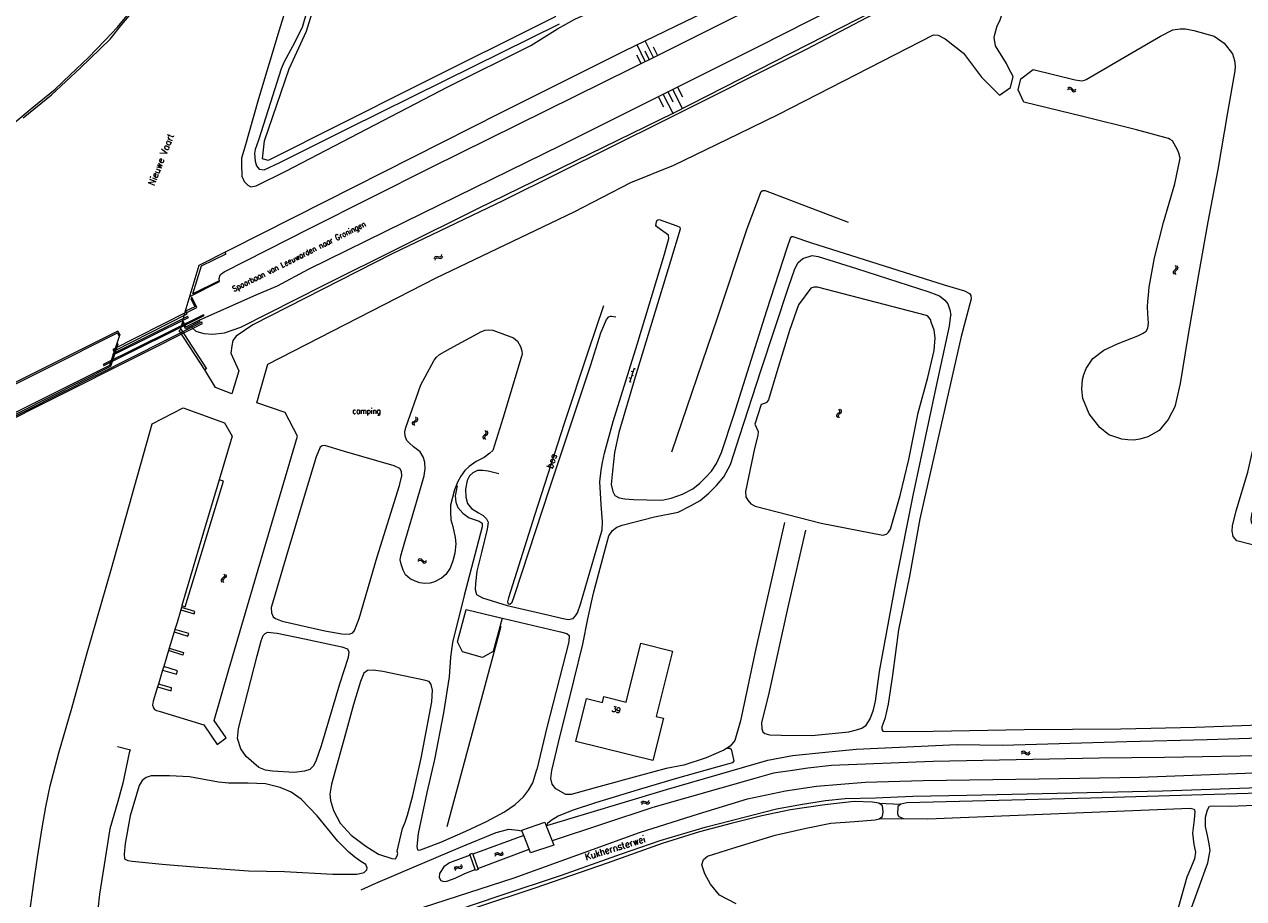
# Model space of a CAD drawing. Header units: metres. Extents: x 189705 to 199106, y 581686 to 588448.
# Tile 256 of 256: x 197262 to 197618, y 584198 to 584453. Entities that reach past the tile are written whole.
import ezdxf

# ---------------------------------------------------------------- set-up
doc = ezdxf.new("R2010")
doc.units = ezdxf.units.M
doc.layers.add('B-WA-OG-GBKN-G', color=7, linetype='Continuous', lineweight=18)
doc.styles.add('Style-STANDARD', font='STANDARD.shx')

msp = doc.modelspace()

# ---------------------------------------------------------------- linework, layer by layer
at = {"layer": 'B-WA-OG-GBKN-G'}
for p, q in [((197443.592, 584441.979), (197441.212, 584446.797)), ((197446.002, 584443.169), (197443.621, 584447.987)), ((197442.388, 584441.384), (197441.198, 584443.793)), ((197444.797, 584442.574), (197443.607, 584444.983)), ((197447.206, 584443.764), (197446.016, 584446.173)), ((197448.859, 584432.288), (197451.73, 584426.687)), ((197450.259, 584433.006), (197451.695, 584430.205)), ((197451.659, 584433.724), (197454.531, 584428.123)), ((197453.06, 584434.442), (197454.495, 584431.641)), ((197566.848, 584433.738), (197567.194, 584433.955)), ((197566.92, 584434.23), (197567.264, 584434.449)), ((197567.194, 584433.955), (197567.516, 584434.017)), ((197567.264, 584434.449), (197567.585, 584434.513)), ((197567.516, 584434.017), (197567.807, 584433.869)), ((197567.585, 584434.513), (197567.886, 584434.359)), ((197567.807, 584433.869), (197568.086, 584433.562)), ((197567.886, 584434.359), (197568.156, 584434.054)), ((197568.086, 584433.562), (197568.355, 584433.255)), ((197568.156, 584434.054), (197568.427, 584433.749)), ((197568.355, 584433.255), (197568.647, 584433.103)), ((197568.427, 584433.749), (197568.719, 584433.597)), ((197568.647, 584433.103), (197568.978, 584433.168)), ((197568.719, 584433.597), (197569.05, 584433.659)), ((197568.978, 584433.168), (197569.323, 584433.386)), ((197569.05, 584433.659), (197569.395, 584433.878)), ((197447.458, 584431.57), (197448.894, 584428.77)), ((197382.038, 584384.444), (197382.19, 584384.822)), ((197382.19, 584384.822), (197382.413, 584385.061)), ((197382.266, 584384.002), (197382.42, 584384.379)), ((197382.413, 584385.061), (197382.748, 584385.111)), ((197382.42, 584384.379), (197382.646, 584384.618)), ((197382.646, 584384.618), (197382.969, 584384.667)), ((197382.748, 584385.111), (197383.144, 584385.021)), ((197382.969, 584384.667), (197383.374, 584384.58)), ((197383.144, 584385.021), (197383.543, 584384.931)), ((197383.374, 584384.58), (197383.772, 584384.488)), ((197383.543, 584384.931), (197383.869, 584384.977)), ((197383.772, 584384.488), (197384.097, 584384.534)), ((197383.869, 584384.977), (197384.101, 584385.221)), ((197384.097, 584384.534), (197384.329, 584384.779)), ((197384.101, 584385.221), (197384.254, 584385.6)), ((197384.329, 584384.779), (197384.482, 584385.158)), ((197598.585, 584382.045), (197598.359, 584382.386)), ((197597.762, 584380.563), (197597.91, 584380.867)), ((197597.833, 584380.243), (197597.762, 584380.563)), ((197598.059, 584379.904), (197597.833, 584380.243)), ((197597.91, 584380.867), (197598.209, 584381.143)), ((197598.209, 584381.143), (197598.508, 584381.421)), ((197598.259, 584380.504), (197598.401, 584380.798)), ((197598.328, 584380.183), (197598.259, 584380.504)), ((197598.551, 584379.843), (197598.328, 584380.183)), ((197598.401, 584380.798), (197598.702, 584381.084)), ((197598.508, 584381.421), (197598.654, 584381.716)), ((197598.654, 584381.716), (197598.585, 584382.045)), ((197598.702, 584381.084), (197599.003, 584381.359)), ((197599.078, 584381.983), (197598.852, 584382.324)), ((197599.003, 584381.359), (197599.149, 584381.654)), ((197599.149, 584381.654), (197599.078, 584381.983)), ((197440.36, 584352.502), (197438.987, 584348.321)), ((197439.986, 584351.362), (197439.511, 584351.518)), ((197440.149, 584350.256), (197439.674, 584350.412)), ((197440.773, 584352.156), (197440.298, 584352.312)), ((197439.362, 584349.462), (197438.887, 584349.618)), ((197439.525, 584348.355), (197439.05, 584348.511)), ((197500.364, 584340.185), (197500.146, 584340.531)), ((197500.273, 584339.563), (197500.426, 584339.854)), ((197500.426, 584339.854), (197500.364, 584340.185)), ((197500.855, 584340.113), (197500.637, 584340.458)), ((197500.766, 584339.49), (197500.919, 584339.781)), ((197500.919, 584339.781), (197500.855, 584340.113)), ((197375.7, 584336.552), (197375.9, 584336.826)), ((197375.712, 584336.225), (197375.7, 584336.552)), ((197375.874, 584335.851), (197375.712, 584336.225)), ((197375.9, 584336.826), (197376.244, 584337.043)), ((197376.179, 584336.406), (197376.371, 584336.669)), ((197376.189, 584336.077), (197376.179, 584336.406)), ((197376.347, 584335.702), (197376.189, 584336.077)), ((197376.244, 584337.043), (197376.588, 584337.263)), ((197376.371, 584336.669), (197376.718, 584336.896)), ((197376.588, 584337.263), (197376.785, 584337.526)), ((197376.776, 584337.863), (197376.616, 584338.239)), ((197376.718, 584336.896), (197377.064, 584337.113)), ((197376.785, 584337.526), (197376.776, 584337.863)), ((197377.064, 584337.113), (197377.261, 584337.377)), ((197377.25, 584337.714), (197377.089, 584338.09)), ((197377.261, 584337.377), (197377.25, 584337.714)), ((197499.508, 584338.722), (197499.662, 584339.023)), ((197499.571, 584338.401), (197499.508, 584338.722)), ((197499.79, 584338.057), (197499.571, 584338.401)), ((197499.662, 584339.023), (197499.967, 584339.292)), ((197499.967, 584339.292), (197500.273, 584339.563)), ((197500.004, 584338.652), (197500.152, 584338.943)), ((197500.065, 584338.33), (197500.004, 584338.652)), ((197500.281, 584337.984), (197500.065, 584338.33)), ((197500.152, 584338.943), (197500.459, 584339.221)), ((197500.459, 584339.221), (197500.766, 584339.49)), ((197396.274, 584332.422), (197396.429, 584332.723)), ((197396.429, 584332.723), (197396.735, 584332.992)), ((197396.735, 584332.992), (197397.04, 584333.263)), ((197396.77, 584332.352), (197396.919, 584332.642)), ((197397.132, 584333.885), (197396.914, 584334.231)), ((197396.919, 584332.642), (197397.226, 584332.921)), ((197397.04, 584333.263), (197397.193, 584333.554)), ((197397.193, 584333.554), (197397.132, 584333.885)), ((197397.226, 584332.921), (197397.534, 584333.189)), ((197397.623, 584333.812), (197397.406, 584334.158)), ((197397.534, 584333.189), (197397.687, 584333.481)), ((197397.687, 584333.481), (197397.623, 584333.812)), ((197396.338, 584332.101), (197396.274, 584332.422)), ((197396.556, 584331.757), (197396.338, 584332.101)), ((197396.831, 584332.03), (197396.77, 584332.352)), ((197397.047, 584331.684), (197396.831, 584332.03)), ((197377.625, 584296.876), (197377.943, 584296.952)), ((197377.943, 584296.952), (197378.25, 584296.809)), ((197377.236, 584296.151), (197377.573, 584296.38)), ((197377.29, 584296.645), (197377.625, 584296.876)), ((197377.573, 584296.38), (197377.893, 584296.454)), ((197377.893, 584296.454), (197378.189, 584296.317)), ((197378.189, 584296.317), (197378.479, 584296.02)), ((197378.25, 584296.809), (197378.531, 584296.515)), ((197378.479, 584296.02), (197378.759, 584295.724)), ((197378.531, 584296.515), (197378.813, 584296.22)), ((197378.759, 584295.724), (197379.057, 584295.582)), ((197378.813, 584296.22), (197379.111, 584296.078)), ((197379.057, 584295.582), (197379.385, 584295.659)), ((197379.111, 584296.078), (197379.439, 584296.153)), ((197379.385, 584295.659), (197379.722, 584295.89)), ((197379.439, 584296.153), (197379.776, 584296.384)), ((197319.999, 584290.998), (197319.827, 584290.717)), ((197319.827, 584290.717), (197319.868, 584290.383)), ((197319.868, 584290.383), (197320.062, 584290.023)), ((197320.324, 584291.245), (197319.999, 584290.998)), ((197320.486, 584290.892), (197320.314, 584290.611)), ((197320.314, 584290.611), (197320.354, 584290.277)), ((197320.649, 584291.502), (197320.324, 584291.245)), ((197320.354, 584290.277), (197320.547, 584289.917)), ((197320.81, 584291.141), (197320.486, 584290.892)), ((197320.586, 584292.467), (197320.778, 584292.108)), ((197320.817, 584291.782), (197320.649, 584291.502)), ((197320.778, 584292.108), (197320.817, 584291.782)), ((197321.133, 584291.389), (197320.81, 584291.141)), ((197321.071, 584292.361), (197321.265, 584292.004)), ((197321.307, 584291.679), (197321.133, 584291.389)), ((197321.265, 584292.004), (197321.307, 584291.679)), ((197553.397, 584240.311), (197553.674, 584240.61)), ((197553.452, 584239.818), (197553.731, 584240.115)), ((197553.674, 584240.61), (197553.968, 584240.753)), ((197553.731, 584240.115), (197554.027, 584240.256)), ((197553.968, 584240.753), (197554.299, 584240.681)), ((197554.027, 584240.256), (197554.346, 584240.186)), ((197554.299, 584240.681), (197554.637, 584240.454)), ((197554.346, 584240.186), (197554.694, 584239.96)), ((197554.637, 584240.454), (197554.977, 584240.227)), ((197554.977, 584240.227), (197555.297, 584240.154)), ((197555.297, 584240.154), (197555.602, 584240.298)), ((197555.602, 584240.298), (197555.881, 584240.597)), ((197555.656, 584239.804), (197555.936, 584240.103)), ((197554.694, 584239.96), (197555.032, 584239.732)), ((197555.032, 584239.732), (197555.352, 584239.658)), ((197555.352, 584239.658), (197555.656, 584239.804)), ((197442.4, 584225.593), (197442.611, 584225.942)), ((197442.611, 584225.942), (197442.871, 584226.141)), ((197442.871, 584226.141), (197443.209, 584226.137)), ((197443.209, 584226.137), (197443.586, 584225.983)), ((197443.586, 584225.983), (197443.964, 584225.83)), ((197443.964, 584225.83), (197444.293, 584225.822)), ((197444.293, 584225.822), (197444.562, 584226.025)), ((197444.562, 584226.025), (197444.775, 584226.374)), ((197444.716, 584225.552), (197444.929, 584225.901)), ((197442.554, 584225.121), (197442.767, 584225.468)), ((197442.767, 584225.468), (197443.029, 584225.666)), ((197443.029, 584225.666), (197443.355, 584225.662)), ((197443.355, 584225.662), (197443.741, 584225.511)), ((197443.741, 584225.511), (197444.118, 584225.355)), ((197444.118, 584225.355), (197444.447, 584225.348)), ((197444.447, 584225.348), (197444.716, 584225.552)), ((197399.68, 584210.526), (197399.885, 584210.878)), ((197399.841, 584210.057), (197400.049, 584210.407)), ((197399.885, 584210.878), (197400.141, 584211.082)), ((197400.049, 584210.407), (197400.307, 584210.61)), ((197400.141, 584211.082), (197400.48, 584211.083)), ((197400.307, 584210.61), (197400.633, 584210.611)), ((197400.48, 584211.083), (197400.859, 584210.936)), ((197400.633, 584210.611), (197401.022, 584210.466)), ((197400.859, 584210.936), (197401.24, 584210.789)), ((197401.022, 584210.466), (197401.402, 584210.317)), ((197401.24, 584210.789), (197401.569, 584210.787)), ((197401.402, 584210.317), (197401.731, 584210.315)), ((197401.569, 584210.787), (197401.835, 584210.994)), ((197401.731, 584210.315), (197401.996, 584210.524)), ((197401.835, 584210.994), (197402.042, 584211.346)), ((197401.996, 584210.524), (197402.203, 584210.876)), ((197387.916, 584206.311), (197388.033, 584206.701)), ((197388.033, 584206.701), (197388.234, 584206.959)), ((197388.183, 584205.892), (197388.303, 584206.281)), ((197388.234, 584206.959), (197388.563, 584207.04)), ((197388.303, 584206.281), (197388.506, 584206.539)), ((197388.506, 584206.539), (197388.823, 584206.617)), ((197388.563, 584207.04), (197388.966, 584206.985)), ((197388.823, 584206.617), (197389.235, 584206.567)), ((197388.966, 584206.985), (197389.371, 584206.931)), ((197389.235, 584206.567), (197389.639, 584206.511)), ((197389.371, 584206.931), (197389.691, 584207.007)), ((197389.639, 584206.511), (197389.959, 584206.586)), ((197389.691, 584207.007), (197389.901, 584207.27)), ((197389.901, 584207.27), (197390.02, 584207.661)), ((197389.959, 584206.586), (197390.168, 584206.851)), ((197390.168, 584206.851), (197390.287, 584207.242))]:
    msp.add_line(p, q, dxfattribs=at)
at = {"layer": 'B-WA-OG-GBKN-G', "flags": 128}
for points in [[(197262.012, 584425.491), (197270.259, 584432.19), (197278.703, 584440.058), (197287.464, 584448.512), (197290.806, 584452.722), (197295.679, 584458.54), (197300.85, 584465.706), (197304.505, 584471.493), (197307.623, 584477.658), (197311.115, 584485.324), (197313.066, 584491.254), (197310.546, 584492.208), (197313.098, 584500)], [(197309.314, 584368.93), (197313.436, 584382.571), (197350.022, 584400.998), (197401.582, 584427.096), (197437.586, 584445.113), (197484.869, 584468.014), (197551.51, 584500)], [(197310.714, 584373.41), (197319.354, 584377.746), (197319.247, 584378.661), (197319.397, 584379.272), (197319.622, 584379.807), (197320.661, 584380.574), (197345.566, 584393.199), (197381.265, 584411.164), (197448.182, 584444.225), (197515.553, 584478.025), (197559.766, 584500)], [(197311.345, 584364.238), (197312.442, 584363.279), (197314.756, 584362.629), (197317.374, 584362.363), (197320.775, 584362.786), (197325.568, 584364.411), (197349.79, 584376.652), (197394.712, 584399.034), (197451.978, 584426.965), (197525.376, 584464.505), (197564.899, 584484.648), (197595.429, 584500)], [(197313.36, 584366.468), (197330.219, 584373.938), (197336.303, 584376.484), (197345.321, 584381.382), (197373.446, 584395.141), (197419.08, 584417.577), (197476.697, 584446.374), (197551.438, 584484.302), (197582.881, 584500)], [(197351.732, 584500), (197336.74, 584451.069), (197330.769, 584431.04), (197326.7, 584416.943), (197325.776, 584413.761), (197325.786, 584411.906), (197325.879, 584408.45), (197326.573, 584406.955), (197327.594, 584405.842), (197328.512, 584405.389), (197330.034, 584405.651), (197338.725, 584409.963), (197386.024, 584434.592), (197410.196, 584446.604), (197418.046, 584451.471), (197423.086, 584454.316), (197430.487, 584457.631), (197443.083, 584463.285), (197459.096, 584471.165), (197491.905, 584487.972), (197515.975, 584500)], [(197685.472, 584284.01), (197684.632, 584284.489), (197680.614, 584285.46), (197664.999, 584289.093), (197647.27, 584294.062), (197627.304, 584299.275), (197620.132, 584301.094), (197616.341, 584302.117), (197615.218, 584303.357), (197614.956, 584304.906), (197615.075, 584306.507), (197616.07, 584310.831), (197619.518, 584322.157), (197622.797, 584336.734), (197627.003, 584359.067), (197628.765, 584372.01), (197630.749, 584386.809), (197633.593, 584412.235), (197636.31, 584432.425), (197639.895, 584451.959), (197642.993, 584472.253), (197646.376, 584486.424), (197648.646, 584494.49), (197650.828, 584500)], [(197429.57, 584488.34), (197430.67, 584486.09), (197417.34, 584455), (197376.19, 584434.46), (197333.56, 584413.07), (197331.93, 584413.59), (197332.48, 584418.83), (197339.63, 584439.78), (197344.76, 584450.77), (197350.13, 584468.34), (197352.39, 584479.53), (197356.61, 584494.04), (197370.32, 584492.13)], [(197259.301, 584423.978), (197264.664, 584428.426), (197271.343, 584433.846), (197275.792, 584438.036), (197281.1, 584443.145), (197285.903, 584448.048), (197289.54, 584451.979), (197292.848, 584456.01), (197296.708, 584461.086), (197301.348, 584467.59), (197305.077, 584473.808), (197307.768, 584479.184), (197310.106, 584484.048), (197312.33, 584491.047), (197310.421, 584491.826), (197310.624, 584492.157)], [(197549.673, 584440.09), (197549.077, 584441.406), (197545.833, 584446.552), (197545.502, 584448.943), (197545.659, 584449.864), (197546.297, 584452.337), (197547.076, 584453.854), (197551.76, 584467.57), (197551.689, 584468.713), (197551.358, 584469.683), (197547.822, 584474.853), (197547.229, 584475.071), (197546.375, 584474.653), (197526.237, 584464.254), (197490.559, 584445.422), (197449.456, 584424.863), (197402.274, 584401.426), (197369.761, 584385.845), (197329.103, 584365.125), (197324.233, 584361.819), (197323.239, 584360.569), (197322.922, 584358.938), (197322.622, 584356.875)], [(197347.486, 584465.759), (197343.492, 584451.89), (197340.676, 584446.337), (197338.259, 584441.877), (197337.355, 584439.865), (197333.58, 584427.852), (197330.729, 584418.995), (197329.727, 584416.271), (197329.529, 584415.102), (197329.769, 584412.917), (197330.182, 584411.471), (197330.899, 584410.559), (197332.347, 584410.363), (197336.959, 584412.52), (197356.95, 584422.479), (197384.898, 584436.289), (197418.546, 584452.998)], [(197556.844, 584439.607), (197569.063, 584436.563), (197570.354, 584436.366), (197571.178, 584436.363), (197571.851, 584436.554), (197572.35, 584436.694), (197585.675, 584444.533), (197594.045, 584449.367), (197597.643, 584451.186), (197599.79, 584451.484), (197601.327, 584451.468), (197603.747, 584451.022), (197609.662, 584449.353), (197612.626, 584447.288), (197615.016, 584444.217), (197615.661, 584442.231), (197615.787, 584440.46), (197615.711, 584439.239), (197613.563, 584427.109), (197610.748, 584410.463), (197607.856, 584395.212), (197605.085, 584379.756), (197601.99, 584361.677), (197599.714, 584347.97), (197598.226, 584341.22), (197596.29, 584337.523), (197593.602, 584334.256), (197590.32, 584332.436), (197587.957, 584331.783), (197586.227, 584331.494), (197584.456, 584331.521), (197582.758, 584331.74), (197580.969, 584332.306), (197578.947, 584333.025), (197576.268, 584335.11), (197573.19, 584339.18), (197571.343, 584343.582), (197571.047, 584346.361), (197571.25, 584349.138), (197571.683, 584350.622), (197572.31, 584352.39), (197574.273, 584355.323), (197577.436, 584357.724), (197581.645, 584359.713), (197587.391, 584361.932), (197588.91, 584362.679), (197589.848, 584363.307), (197590.288, 584364.18), (197590.497, 584365.563), (197590.43, 584366.937)], [(197333.422, 584353.602), (197382.584, 584378.857), (197422.912, 584398.068), (197439.452, 584406.646), (197452.004, 584411.677), (197470.828, 584420.843), (197482.581, 584426.582), (197527.788, 584449.729), (197529.115, 584449.614), (197531.206, 584448.599), (197536.486, 584444.384), (197541.784, 584437.357), (197547.063, 584432.107)], [(197547.063, 584432.107), (197550.274, 584434.41), (197551.056, 584437.577), (197549.673, 584440.09)], [(197554.155, 584430.094), (197552.459, 584433.732), (197553.233, 584436.893), (197556.844, 584439.607)], [(197590.43, 584366.937), (197590.344, 584368.372), (197590.259, 584370.499), (197590.305, 584371.862), (197590.495, 584373.916), (197590.727, 584376.083), (197592.263, 584384.705), (197594.883, 584394.992), (197598.229, 584406.284), (197599.771, 584413.717), (197599.389, 584415.254), (197598.965, 584416.161), (197597.499, 584418.761), (197596.839, 584419.241), (197596.332, 584419.497), (197587.051, 584422.033), (197571.355, 584425.893), (197554.155, 584430.094)], [(197451.359, 584328.008), (197464.701, 584367.183), (197473.383, 584393.248), (197477.469, 584404.042), (197477.9, 584404.323), (197478.611, 584404.302), (197502.89, 584395.071)], [(197430.785, 584312.711), (197430.396, 584319.315), (197430.735, 584322.697), (197431.181, 584324.935), (197431.751, 584327.708), (197434.27, 584336.945), (197441.244, 584359.342), (197449.213, 584385.784), (197450.487, 584390.288), (197450.355, 584391.253), (197449.742, 584391.784), (197448.085, 584392.945), (197446.912, 584393.803), (197446.683, 584394.056), (197446.855, 584395.175), (197447.132, 584395.684), (197447.664, 584395.814), (197452.804, 584394.035), (197453.695, 584393.582), (197453.8, 584393.049), (197450.977, 584383.735), (197440.656, 584349.886), (197435.938, 584333.65), (197434.595, 584327.849), (197434.014, 584322.383), (197433.702, 584318.545), (197434.145, 584316.438), (197434.71, 584315.296), (197435.983, 584314.668), (197437.661, 584314.32), (197440.227, 584314.155), (197444.089, 584314.047)], [(197444.089, 584314.047), (197448.535, 584313.968), (197451.199, 584314.54), (197454.52, 584315.674), (197457.484, 584317.213), (197459.508, 584318.9), (197461.302, 584320.612), (197462.97, 584322.399), (197464.457, 584324.617), (197465.864, 584327.902), (197469.467, 584338.72), (197479.093, 584369.261), (197485.02, 584387.536), (197485.971, 584390.362), (197486.375, 584390.872), (197486.68, 584390.848), (197492.125, 584389.045), (197530.872, 584376.786), (197536.825, 584375.061), (197538.226, 584374.23), (197538.635, 584373.698), (197538.716, 584372.707), (197535.85, 584361.69), (197528.394, 584329.075), (197523.774, 584308.47), (197520.759, 584291.734), (197517.561, 584276.089), (197515.749, 584262.918), (197514.546, 584254.45), (197513.552, 584250.099), (197512.65, 584247.807), (197512.705, 584247.046), (197513.011, 584246.539), (197513.952, 584246.417), (197527.642, 584246.535), (197554.259, 584247.073), (197582.479, 584247.239), (197604.246, 584247.676), (197636.397, 584248.877)], [(197319.277, 584377.975), (197311.523, 584374.125), (197314.098, 584382.37), (197321.294, 584385.862), (197320.936, 584386.343)], [(197484.256, 584307.41), (197475.88, 584270.7), (197471.415, 584249.586), (197469.793, 584243.835), (197468.404, 584242.176), (197466.581, 584240.947), (197461.411, 584238.737), (197454.843, 584236.646), (197449.692, 584235.63), (197442.563, 584233.688), (197428.967, 584230.012), (197421.992, 584228.046), (197420.417, 584228.065), (197417.513, 584229.676), (197416.49, 584231.068), (197416.024, 584232.769), (197416.393, 584235.083), (197418.308, 584243.225), (197422.79, 584261.212), (197425.377, 584271.949), (197426.864, 584279.301), (197428.477, 584286.856), (197431.968, 584299.908), (197432.966, 584303.548), (197434.075, 584305.053), (197435.289, 584306.05), (197436.887, 584306.693), (197446.323, 584309.078), (197453.251, 584310.484), (197456.976, 584312.383), (197459.635, 584313.845), (197462.139, 584315.991), (197464.44, 584318.214), (197466.509, 584320.765), (197468.524, 584324.383), (197471.249, 584332.783), (197477.352, 584351.668), (197485.534, 584376.358), (197487.135, 584381.117), (197488.191, 584383.232), (197489.582, 584384.459), (197492.321, 584385.311), (197494.05, 584385.015), (197505.32, 584381.563), (197526.361, 584374.755), (197529.491, 584373.552), (197531.073, 584372.264), (197531.942, 584371.2), (197532.56, 584369.501), (197532.848, 584367.901)], [(197475.609, 584336.135), (197476.606, 584334.006), (197476.512, 584332.796), (197475.481, 584328.987), (197472.836, 584316.517), (197472.959, 584314.945), (197473.574, 584313.9), (197474.42, 584312.905), (197475.718, 584312.18), (197494.917, 584307.231), (197512.973, 584303.704), (197514.043, 584304.022), (197514.638, 584304.587), (197515.182, 584305.525), (197518.05, 584315.329), (197520.598, 584325.816), (197523.324, 584339.394), (197526.142, 584349.79), (197527.921, 584357.627), (197528.204, 584361.284), (197527.929, 584363.603), (197527.585, 584364.609), (197527.202, 584365.602), (197526.858, 584366.711), (197526.127, 584367.628), (197525.754, 584367.835), (197493.895, 584376.112), (197492.916, 584376.128), (197491.987, 584375.77), (197488.364, 584370.902), (197485.673, 584363.467), (197482.063, 584351.374), (197479.562, 584343.256), (197478.967, 584342.485), (197478.605, 584342.229), (197477.432, 584341.821)], [(197312.686, 584370.126), (197311.232, 584373.154), (197311.007, 584372.767), (197312.14, 584370.409), (197309.423, 584369.104), (197309.636, 584368.661), (197312.686, 584370.126)], [(197309.939, 584368.286), (197309.693, 584368.773), (197288.225, 584357.923), (197288.471, 584357.436), (197309.939, 584368.286)], [(197308.02, 584363.813), (197309.314, 584368.93)], [(197431.433, 584370.678), (197426.903, 584357.162), (197419.972, 584336.341), (197411.319, 584309.464), (197403.693, 584285.462), (197403.445, 584284.318), (197403.626, 584283.709), (197404.084, 584283.558), (197404.817, 584284.147), (197405.468, 584286.132), (197415.775, 584317.566), (197427.71, 584353.456), (197430.635, 584362.745), (197432.316, 584366.667), (197432.948, 584367.407), (197433.429, 584367.663), (197433.785, 584367.691), (197434.98, 584367.442)], [(197290.246, 584362.279), (197287.192, 584353.269), (197251.316, 584335.303), (197252.083, 584334.24), (197314.36, 584365.524), (197314.231, 584365.905), (197252.208, 584334.697), (197252.104, 584335.18), (197287.6, 584353.093), (197289.751, 584359.608), (197289.446, 584359.684)], [(197314.828, 584367.799), (197314.631, 584368.031), (197285.392, 584353.503), (197285.588, 584353.272), (197314.828, 584367.799)], [(197310.333, 584367.268), (197309.99, 584367.522), (197288.171, 584356.686), (197288.34, 584356.345), (197310.333, 584367.268)], [(197313.564, 584366.07), (197309.401, 584363.937), (197308.598, 584365.504), (197308.67, 584366.204), (197309.538, 584364.51), (197313.36, 584366.468), (197313.564, 584366.07)], [(197490.389, 584305.204), (197485.468, 584283.555), (197479.655, 584257.631), (197477.59, 584248.93), (197477.625, 584247.202), (197477.934, 584246.315), (197478.521, 584245.885), (197479.869, 584245.486), (197483.247, 584245.401), (197492.215, 584245.292), (197503.055, 584246.337), (197505.237, 584246.882), (197506.86, 584247.449), (197508.1, 584248.294), (197509.234, 584250.103), (197510.262, 584252.802), (197510.834, 584255.321), (197511.958, 584263.991), (197516.953, 584290.927), (197521.784, 584315.321), (197528.559, 584346.839), (197532.381, 584364.748), (197532.848, 584367.901)], [(197290.219, 584362.251), (197289.696, 584363.297), (197247.365, 584342.12), (197247.828, 584341.88), (197289.525, 584362.74), (197289.859, 584362.072), (197290.219, 584362.251)], [(197315.101, 584351.987), (197307.541, 584363.498), (197308.02, 584363.813)], [(197308.02, 584363.813), (197315.58, 584352.302), (197315.101, 584351.987)], [(197373.512, 584332.638), (197373.452, 584333.88), (197373.747, 584335.121), (197378.095, 584347.597), (197379.355, 584349.962), (197382.012, 584354.791), (197382.702, 584355.718), (197383.548, 584356.408), (197386.641, 584358.163), (197395.781, 584363.134), (197396.904, 584363.548), (197397.988, 584363.687), (197399.111, 584363.589), (197405.161, 584361.326), (197406.285, 584360.321), (197407.212, 584358.805), (197407.587, 584357.524), (197407.686, 584356.559), (197407.43, 584355.554), (197402.08, 584337.738), (197399.13, 584328.396), (197398.21, 584327.706), (197396.559, 584326.427), (197394.218, 584325.233), (197392.194, 584323.753), (197390.973, 584322.589), (197389.753, 584320.907), (197388.906, 584319.427), (197387.974, 584316.999), (197386.77, 584312.517), (197386.728, 584310.462), (197386.887, 584308.236), (197387.491, 584306.254), (197388.139, 584303.051), (197388.313, 584301.212), (197388.041, 584298.526), (197387.453, 584296.242), (197386.693, 584294.13), (197385.387, 584292.218), (197384.109, 584291.14), (197382.113, 584290.09), (197380.863, 584289.702), (197379.211, 584289.658), (197377.847, 584289.844), (197376.453, 584290.288), (197375.031, 584291.02), (197373.665, 584292.183), (197372.932, 584293.519), (197372.342, 584295.227), (197372.097, 584296.534)], [(197322.622, 584356.875), (197324.987, 584351.735), (197322.893, 584344.967), (197318.153, 584346.784), (197315.101, 584351.987)], [(197301.252, 584259.445), (197299.981, 584255.252), (197299.818, 584254.08), (197300.071, 584253.323), (197300.413, 584252.863), (197300.962, 584252.611), (197301.719, 584252.33), (197314.806, 584248.39), (197318.682, 584242.651), (197321.307, 584244.596), (197317.758, 584249.653), (197322.053, 584264.581), (197330.161, 584292.056), (197342.127, 584332.644), (197338.514, 584339.484), (197330.22, 584342.388), (197331.344, 584346.164), (197333.422, 584353.602)], [(197267.682, 584157.223), (197266.713, 584157.205), (197261.278, 584161.46), (197262.43, 584179.364), (197263.403, 584187.991), (197263.903, 584193.128), (197265.098, 584202.257), (197266.211, 584209.628), (197267.574, 584218.367), (197268.66, 584224.426), (197269.941, 584230.568), (197272.476, 584240.257), (197276.21, 584253.213), (197280.556, 584268.737), (197287.801, 584293.978), (197299.699, 584336.199), (197308.747, 584340.922), (197320.752, 584336.493), (197323.069, 584332.607), (197319.239, 584319.894)], [(197477.432, 584341.821), (197475.609, 584336.135)], [(197372.097, 584296.534), (197372.254, 584297.698), (197373.244, 584301.103), (197378.262, 584318.315), (197379.05, 584321.03), (197379.351, 584323.084), (197379.235, 584325.066), (197378.76, 584326.574), (197377.912, 584328.053), (197376, 584329.56), (197374.779, 584330.608), (197374.045, 584331.319), (197373.512, 584332.638)], [(197372.575, 584321.062), (197372.467, 584322.358), (197371.98, 584323.143), (197370.3, 584323.948), (197355.826, 584328.197), (197350.102, 584329.871), (197349.314, 584329.79), (197348.681, 584329.457), (197347.527, 584326.63), (197344.355, 584315.993), (197338.735, 584297.084), (197335.088, 584284.869), (197334.465, 584282.604), (197334.523, 584281.029), (197334.96, 584279.938), (197335.7, 584279.409), (197337.634, 584278.605), (197350.069, 584275.846), (197355.078, 584274.905), (197357.237, 584274.89), (197358.303, 584275.2), (197358.781, 584275.914), (197360.085, 584279.376), (197365.328, 584297.445), (197371.878, 584318.188), (197372.575, 584321.062)], [(197400.883, 584321.636), (197397.741, 584322.432), (197396.216, 584322.628), (197394.667, 584322.57), (197393.298, 584321.902), (197392.338, 584321.008), (197391.658, 584319.658), (197391.112, 584317.139), (197391.251, 584314.776), (197391.768, 584312.975), (197392.943, 584311.558), (197394.906, 584310.296), (197396.257, 584309.49), (197397.303, 584308.453), (197397.765, 584307.566), (197397.47, 584305.507), (197395.803, 584298.714), (197394.408, 584293.269), (197394.02, 584289.659), (197393.978, 584287.854), (197394.366, 584286.407), (197396.098, 584285.4), (197403.298, 584283.199), (197415.555, 584280.363), (197419.193, 584279.466), (197421.15, 584279.119), (197422.596, 584279.457), (197423.278, 584280.147), (197423.884, 584281.115), (197424.734, 584283.559), (197430.152, 584302.289), (197431.077, 584305.317), (197431.116, 584307.629), (197430.785, 584312.711)], [(197319.239, 584319.894), (197314.642, 584304.636), (197308.389, 584283.187)], [(197308.389, 584283.187), (197309.291, 584282.81), (197320.536, 584319.535), (197319.239, 584319.894)], [(197388.669, 584318.169), (197388.125, 584315.193), (197388.286, 584313.365), (197388.929, 584311.767), (197390.385, 584310.198), (197392.221, 584308.81), (197395.122, 584307.782), (197396.039, 584307.279), (197396.019, 584306.211), (197390.735, 584286.135), (197387.324, 584272.447), (197386.736, 584268.099), (197386.359, 584262.379), (197384.685, 584251.875), (197382.111, 584238.293), (197379.823, 584228.626), (197377.292, 584216.721), (197376.905, 584212.881), (197377.139, 584211.942), (197377.749, 584211.818), (197378.814, 584212.204), (197383.986, 584214.162), (197391.234, 584217.349), (197397.24, 584220.148), (197402.484, 584223.02), (197405.597, 584225.145), (197408.05, 584227.393), (197409.538, 584229.357), (197410.824, 584231.422), (197411.947, 584235.341)], [(197414.844, 584218.997), (197449.849, 584229.485), (197479.367, 584238.075), (197486.566, 584239.404), (197496.194, 584240.417), (197505.137, 584241.245), (197534.707, 584242.627), (197547.939, 584242.418), (197584.206, 584243.494), (197607.617, 584244.099), (197654.139, 584245.535), (197675.061, 584245.541), (197678.943, 584245.12), (197680.941, 584245.155), (197682.193, 584250.091), (197691.741, 584287.206), (197691.194, 584288.179), (197690.647, 584288.727), (197689.11, 584289.207), (197620.783, 584307.055), (197620.589, 584307.532), (197620.502, 584308.433), (197620.763, 584310.326)], [(197308.389, 584283.187), (197308.227, 584282.63)], [(197308.023, 584281.931), (197306.942, 584278.222), (197306.343, 584276.247)], [(197308.023, 584281.931), (197311.933, 584280.745), (197312.145, 584281.442), (197308.227, 584282.63)], [(197308.227, 584282.63), (197308.023, 584281.931)], [(197391.343, 584282.027), (197401.859, 584279.481), (197399.254, 584269.811), (197396.12, 584268.072), (197390.29, 584269.643), (197388.81, 584272.624), (197391.343, 584282.027)], [(197398.992, 584280.175), (197418.857, 584275.5), (197420.739, 584275.077), (197421.402, 584274.496), (197421.284, 584272.615), (197414.908, 584247.655), (197411.947, 584235.341)], [(197306.11, 584275.479), (197310.066, 584274.247), (197310.377, 584274.991), (197306.343, 584276.247)], [(197306.343, 584276.247), (197306.11, 584275.479)], [(197385.791, 584218.745), (197401.576, 584277.219)], [(197306.11, 584275.479), (197304.69, 584270.793)], [(197357.086, 584269.68), (197356.865, 584268.078), (197354.364, 584260.29), (197349.019, 584242.297), (197347.492, 584237.792), (197346.687, 584236.365), (197345.726, 584235.343), (197344.155, 584234.827), (197341.109, 584234.482), (197334.782, 584234.832), (197332.773, 584235.178), (197330.813, 584235.906), (197327.14, 584239.114), (197325.604, 584241.394), (197324.598, 584244.413), (197324.888, 584247.361), (197330.345, 584268.531), (197331.466, 584272.908), (197332.067, 584274.41), (197332.648, 584275.074), (197333.332, 584275.458), (197336.127, 584275.142), (197344.137, 584273.453), (197355.071, 584271.194), (197356.675, 584270.567), (197357.086, 584269.68)], [(197451.547, 584269.895), (197446.806, 584250.838), (197448.922, 584250.312), (197445.846, 584237.949), (197423.367, 584243.542), (197426.49, 584256.094), (197431.147, 584254.935), (197431.565, 584256.617), (197438.062, 584255), (197442.338, 584272.187), (197451.547, 584269.895)], [(197304.464, 584270.047), (197303.05, 584265.38)], [(197304.69, 584270.793), (197304.464, 584270.047)], [(197308.834, 584269.482), (197308.599, 584268.738), (197304.464, 584270.047)], [(197304.69, 584270.793), (197308.834, 584269.482)], [(197302.746, 584264.377), (197306.757, 584263.178), (197307.057, 584264.182), (197303.05, 584265.38)], [(197303.05, 584265.38), (197302.746, 584264.377)], [(197302.746, 584264.377), (197301.51, 584260.299)], [(197381.552, 584258.544), (197381.137, 584260.193), (197380.549, 584261.029), (197379.074, 584261.428), (197366.996, 584263.935), (197364.225, 584264.354), (197362.574, 584264.218), (197361.486, 584263.451), (197360.457, 584261.031), (197358.459, 584254.313), (197356.139, 584245.788), (197352.073, 584231.106), (197351.504, 584228.181), (197351.716, 584226.276), (197352.62, 584223.383), (197354.519, 584219.657), (197357.761, 584216.166), (197362.071, 584212.936), (197365.741, 584210.616), (197369.684, 584209.39), (197370.725, 584209.318), (197371.153, 584210.134), (197371.429, 584210.822), (197371.171, 584211.558), (197372.739, 584218.121), (197373.541, 584220.03), (197374.192, 584222.042), (197375.738, 584227.767), (197378.198, 584238.63), (197381.341, 584255.112), (197381.552, 584258.544)], [(197301.252, 584259.445), (197305.226, 584258.294), (197305.355, 584259.185), (197301.51, 584260.299)], [(197301.51, 584260.299), (197301.252, 584259.445)], [(197289.582, 584242.029), (197292.939, 584241.232), (197293.219, 584241.056), (197293.021, 584240.216), (197291.084, 584231.389), (197289.638, 584226.045), (197287.341, 584218.003), (197285.937, 584209.408), (197284.313, 584198.93), (197283.343, 584189.981), (197282.782, 584180.067), (197282.645, 584172.062), (197282.685, 584169.165), (197282.59, 584167.944), (197281.729, 584167.178), (197279.4, 584165.946), (197269.488, 584161.857), (197267.967, 584161.164), (197266.904, 584160.523), (197266.069, 584159.807), (197265.715, 584159.399), (197265.789, 584158.7)], [(197467.671, 584241.588), (197468.306, 584241.617), (197468.688, 584241.314), (197469.442, 584237.836), (197469.063, 584237.325), (197467.644, 584236.861), (197460.998, 584235.049), (197453.033, 584232.825), (197441.543, 584229.465), (197429.09, 584225.616), (197422.294, 584223.423), (197418.163, 584221.7), (197416.111, 584220.47), (197415.125, 584219.601), (197414.823, 584219.041), (197414.844, 584218.997)], [(197628.365, 584239.47), (197595.187, 584238.872), (197576.121, 584238.62), (197527.618, 584237.659), (197497.965, 584236.509), (197491.106, 584235.781), (197486.585, 584235.102), (197481.044, 584234.248), (197475.642, 584232.692), (197445.873, 584224.296), (197416.426, 584214.567)], [(197798.659, 584237.632), (197797.037, 584237.532), (197793.203, 584237.258), (197785.404, 584236.017), (197772.331, 584234.298), (197762.16, 584233.225), (197747.746, 584232.32), (197732.202, 584232.049), (197706.001, 584231.275), (197661.157, 584229.806), (197619.615, 584228.332), (197573.639, 584226.954), (197519.971, 584225.589), (197518.183, 584225.253)], [(197362.407, 584206.685), (197362.021, 584207.649), (197360.595, 584208.531), (197358.811, 584209.793), (197357.05, 584211.259), (197353.833, 584214.47), (197347.827, 584221.784), (197343.154, 584226.691), (197340.298, 584228.786), (197337.092, 584230.116), (197332.768, 584231.163), (197327.687, 584231.341), (197321.921, 584231.363), (197319.074, 584231.628), (197310.582, 584233.187), (197304.765, 584233.49), (197299.353, 584233.513), (197297.959, 584232.973), (197296.77, 584232.103), (197295.914, 584230.701), (197293.24, 584221.87), (197291.783, 584213.756), (197291.467, 584210.654), (197291.627, 584209.283), (197292.595, 584208.831), (197293.841, 584208.557), (197302.558, 584207.685), (197313.179, 584206.9), (197327.79, 584205.828), (197338.358, 584205.601), (197352.383, 584204.857), (197359.445, 584204.79), (197361.601, 584205.335), (197362.309, 584206.025), (197362.407, 584206.685)], [(197344.521, 584181.773), (197346.117, 584183.099), (197350.904, 584185.791), (197355.666, 584188.381), (197378.925, 584195.179), (197405.324, 584203.746), (197441.936, 584216.99), (197459.157, 584222.386), (197473.461, 584226.751), (197484.599, 584229.169), (197493.584, 584230.536), (197507.803, 584231.673), (197524.718, 584232.138), (197558.626, 584232.585), (197587.96, 584233.162), (197631.566, 584234.801)], [(197350.764, 584182.019), (197350.898, 584182.107), (197354.851, 584183.955), (197359.82, 584185.886), (197366.06, 584187.569), (197375.824, 584190.514), (197388.607, 584194.312), (197401.008, 584198.44), (197419.214, 584204.552), (197436.659, 584210.712), (197447.968, 584214.631), (197461.106, 584218.508), (197472.445, 584221.486), (197481.959, 584223.871), (197489.496, 584225.28), (197496.273, 584226.305), (197501.96, 584226.867), (197510.798, 584227.114), (197521.693, 584227.575), (197537.465, 584227.907), (197594.611, 584229.129), (197639.512, 584230.672)], [(197504.605, 584225.99), (197496.025, 584225.007), (197486.024, 584223.535), (197477.651, 584221.842), (197468.696, 584219.587), (197459.488, 584217.153), (197448.557, 584213.718), (197432.532, 584208.049), (197411.384, 584200.753), (197394.394, 584195.104), (197383.086, 584191.185), (197376.288, 584189.067), (197368.146, 584186.842), (197358.028, 584183.438), (197354.526, 584182.16)], [(197511.797, 584225.569), (197509.915, 584225.838), (197504.605, 584225.99)], [(197653.978, 584137.433), (197613.769, 584152.506), (197595.649, 584159.202), (197593.458, 584160.512), (197592.893, 584161.653), (197592.964, 584162.949), (197594.064, 584166.182), (197596.593, 584173.615), (197598.588, 584180.918), (197600.783, 584188.857), (197604.992, 584200.338), (197607.798, 584208.128), (197608.491, 584211.714), (197608.253, 584213.619), (197607.733, 584216.133), (197607.161, 584218.696), (197607.172, 584221.466), (197607.745, 584223.603), (197608.325, 584224.674), (197609.315, 584224.704), (197614.37, 584224.678), (197640.476, 584225.747)], [(197511.797, 584225.569), (197518.183, 584225.253)], [(197511.921, 584220.969), (197512.833, 584221.635), (197513.105, 584222.958), (197512.842, 584224.71), (197511.797, 584225.569)], [(197518.183, 584225.253), (197517.345, 584224.507), (197517.228, 584222.313), (197517.612, 584221.656), (197518.946, 584221.043)], [(197518.946, 584221.043), (197526.118, 584220.964), (197602.663, 584224.036)], [(197602.663, 584224.036), (197603.884, 584223.737), (197603.989, 584223.052), (197603.798, 584220.688), (197603.36, 584216.771), (197603.758, 584213.495), (197604.252, 584211.186), (197603.906, 584209.253), (197602.877, 584206.656), (197601.748, 584203.956), (197599.252, 584195.253), (197595.788, 584182.098), (197593.12, 584172.123), (197590.472, 584163.318), (197589.219, 584159.958), (197589.199, 584158.916), (197589.455, 584158.434), (197590.373, 584157.702), (197595.389, 584155.414), (197604.271, 584152.053), (197617.608, 584146.731), (197632.651, 584140.402)], [(197407.616, 584217.421), (197407.543, 584217.609), (197414.259, 584219.94), (197414.661, 584218.942)], [(197414.661, 584218.942), (197414.844, 584218.997)], [(197414.661, 584218.942), (197416.426, 584214.567)], [(197470.186, 584196.19), (197465.27, 584198.656), (197462.613, 584201.896), (197461.023, 584204.937), (197460.172, 584207.5), (197460.645, 584209.128), (197461.759, 584210.1), (197469.164, 584212.372), (197481.541, 584216.144), (197490.573, 584218.195), (197497.805, 584219.654), (197504.737, 584220.197), (197510.703, 584220.709), (197511.921, 584220.969)], [(197511.921, 584220.969), (197518.946, 584221.043)], [(197360.738, 584200.248), (197365.021, 584202.175), (197376.198, 584206.982), (197389.683, 584212.665), (197400.051, 584216.935), (197403.78, 584217.893), (197406.448, 584217.678), (197407.616, 584217.421)], [(197408.146, 584216.063), (197393.283, 584210.604)], [(197408.146, 584216.063), (197407.616, 584217.421)], [(197409.698, 584212.089), (197408.146, 584216.063)], [(197394.726, 584206.448), (197409.698, 584212.089)], [(197416.426, 584214.567), (197416.938, 584213.3), (197410.105, 584211.047), (197409.698, 584212.089)], [(197392.494, 584210.314), (197386.516, 584208.119), (197384.859, 584206.931), (197383.545, 584205), (197383.439, 584203.874), (197383.926, 584203.009), (197384.838, 584202.666), (197385.679, 584202.773), (197388.084, 584203.663), (197390.749, 584204.932), (197392.372, 584205.561), (197393.92, 584206.144)], [(197392.494, 584210.314), (197392.369, 584210.679), (197393.162, 584210.952), (197393.283, 584210.604)], [(197393.92, 584206.144), (197392.494, 584210.314)], [(197393.283, 584210.604), (197394.726, 584206.448)], [(197394.726, 584206.448), (197394.835, 584206.131), (197394.018, 584205.858), (197393.92, 584206.144)]]:
    msp.add_lwpolyline(points, dxfattribs=at)

# ---------------------------------------------------------------- texts
at = {"layer": 'B-WA-OG-GBKN-G', "style": 'Style-STANDARD'}
for s, height, rotation, p in [('Nieuwe Vaart', 2, 68.53894, (197300.282, 584405.599)), ('Spoorbaan van Leeuwarden naar Groningen', 1.6, 26.48818, (197323.56, 584374.743)), ('bos', 2, 72.12658, (197416.56, 584323.008)), ('39', 1.6, 346.35276, (197433.763, 584252.306)), ('Kukhernsterwei', 2, 17.2207, (197426.378, 584208.845))]:
    msp.add_text(s, height=height, rotation=rotation, dxfattribs=at).set_placement(p)
msp.add_text('camping', height=1.6, dxfattribs=at).set_placement((197358.132, 584339.186))

doc.saveas('drawing.dxf')
